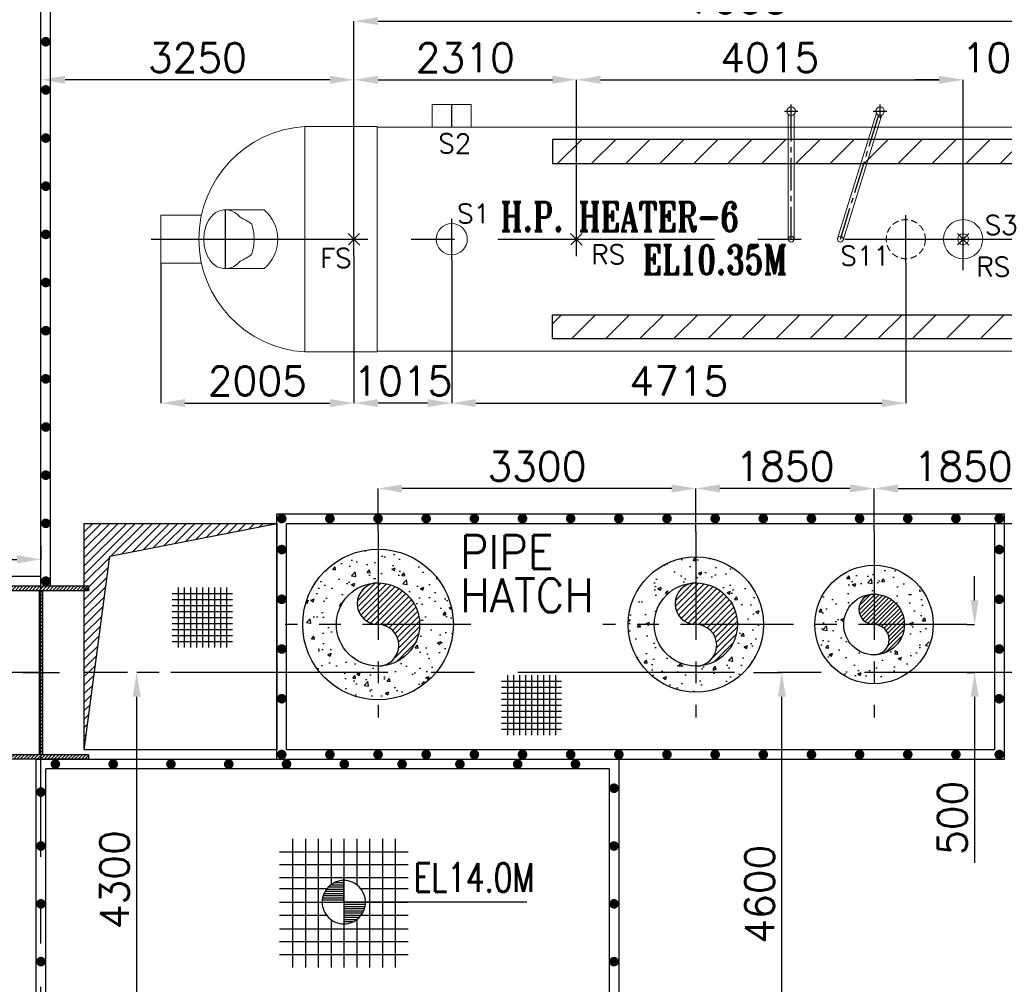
# Model space of a CAD drawing. Header units: inches. Extents: x 0 to 1544102, y 0 to 23144100.
# Tile 42 of 203: x 127115 to 137339, y 137849 to 147864. Entities that reach past the tile are written whole.
import ezdxf

# ---------------------------------------------------------------- set-up
doc = ezdxf.new("R2010")
doc.units = ezdxf.units.IN
doc.header["$LTSCALE"] = 1800
doc.header["$MEASUREMENT"] = 0
for name, pattern in [('CENTER', [2, 1.25, -0.25, 0.25, -0.25]), ('CENTER2', [1.125, 0.75, -0.125, 0.125, -0.125]), ('HIDDEN2', [0.1875, 0.125, -0.0625])]:
    doc.linetypes.add(name, pattern=pattern)
doc.layers.get('0').update_dxf_attribs({"color": 253})
for name, color, linetype in [('CEN', 2, 'CENTER'), ('COL', 1, 'Continuous'), ('GRID', 251, 'CENTER'), ('INSULATION', 35, 'Continuous'), ('OPENING', 40, 'Continuous'), ('PIPE', 5, 'Continuous'), ('STEEL', 231, 'Continuous')]:
    doc.layers.add(name, color=color, linetype=linetype)
for name, color, linetype, lineweight in [('DIM', 4, 'Continuous', 18), ('EQUIP', 8, 'Continuous', 9), ('TEXT', 3, 'Continuous', 18)]:
    doc.layers.add(name, color=color, linetype=linetype, lineweight=lineweight)
doc.styles.add('ROMANS', font='romans.shx')
doc.styles.add('ROMANT', font='romant')
doc.styles.get("Standard").update_dxf_attribs({"font": 'arial.ttf'})
doc.dimstyles.new('STANDARD1', dxfattribs={"dimtxt": 300, "dimasz": 250, "dimexe": 0, "dimexo": 0, "dimgap": 80, "dimtad": 1, "dimdec": 0, "dimzin": 0, "dimdsep": 46, "dimtxsty": 'ROMANS', "dimcen": 0, "dimclrd": 4, "dimclre": 4, "dimclrt": 4, "dimadec": 0, "dimazin": 0, "dimtfac": 0.09, "dimtdec": 0, "dimtix": 1, "dimtofl": 0, "dimtmove": 0, "dimatfit": 3, "dimfxl": 1, "dimtolj": 1, "dimtzin": 0, "dimarcsym": 0})

# ---------------------------------------------------------------- blocks, each defined once
blk = doc.blocks.new('B-ROW COLUMN')
at = {"layer": 'COL'}
h = blk.add_hatch(dxfattribs=at)
h.set_pattern_fill('ANSI31', color=256, scale=200, style=0)
h.set_pattern_definition([(45, (155648.048, 63141.767), (-17.67767, 17.67767), [])])
h.paths.add_polyline_path([(171095, 85178), (172085, 85178), (172085, 85128), (171095, 85128)])
h.paths.add_polyline_path([(171574, 86878), (171606, 86878), (171606, 85178), (171574, 85178)])
h.paths.add_polyline_path([(171095, 86928), (172085, 86928), (172085, 86878), (171095, 86878)])
blk.add_line((171590, 85128), (171590, 86928))
at = {"layer": 'CEN'}
for p, q in [((171590, 85128), (171590, 86928)), ((171399, 86028), (171782, 86028))]:
    blk.add_line(p, q, dxfattribs=at)
at = {"layer": 'COL'}
for points in [[(171095, 86928), (172085, 86928), (172085, 86878), (171095, 86878)], [(171574, 86878), (171606, 86878), (171606, 85178), (171574, 85178)], [(171095, 85178), (172085, 85178), (172085, 85128), (171095, 85128)]]:
    blk.add_lwpolyline(points, close=True, dxfattribs=at)
blk = doc.blocks.new('*D154')
at = {"layer": 'DIM', "color": 4, "lineweight": -2, "transparency": 16777216}
for p, q in [((134736, 141085), (135029, 141085)), ((135029, 136735), (135029, 140835)), ((134586, 136485), (135029, 136485))]:
    blk.add_line(p, q, dxfattribs=at)
at = {"layer": 'DIM', "color": 4, "transparency": 16777216}
for points in [[(134987, 140835), (135071, 140835), (135029, 141085)], [(134987, 136735), (135071, 136735), (135029, 136485)]]:
    blk.add_solid(points, dxfattribs=at)
at = {"layer": 'DIM', "color": 4, "transparency": 16777216, "insert": (134799, 138785), "char_height": 300, "attachment_point": 5, "rotation": 90, "style": 'ROMANS'}
blk.add_mtext('\\A1;4600', dxfattribs=at)
blk = doc.blocks.new('*D155')
at = {"layer": 'DIM', "color": 4, "lineweight": -2, "transparency": 16777216}
for p, q in [((128563, 141085), (128330, 141085)), ((128330, 137035), (128330, 140835)), ((128563, 136785), (128330, 136785))]:
    blk.add_line(p, q, dxfattribs=at)
at = {"layer": 'DIM', "color": 4, "transparency": 16777216}
for points in [[(128289, 140835), (128372, 140835), (128330, 141085)], [(128289, 137035), (128372, 137035), (128330, 136785)]]:
    blk.add_solid(points, dxfattribs=at)
at = {"layer": 'DIM', "color": 4, "transparency": 16777216, "insert": (128100, 138935), "char_height": 300, "attachment_point": 5, "rotation": 90, "style": 'ROMANS'}
blk.add_mtext('\\A1;4300', dxfattribs=at)
blk = doc.blocks.new('LEVEL')
at = {"flags": 128}
for points in [[(-533, 658), (-533, -676)], [(-400, 658), (-400, -676)], [(-267, 658), (-267, -676)], [(-267, 658), (-267, -676)], [(-133, 658), (-133, 181)], [(0, 658), (0, -676)], [(0, 658), (0, -676)], [(133, 658), (133, 181)], [(133, 658), (133, 181)], [(267, 658), (267, -676)], [(400, 658), (400, -676)], [(533, 658), (533, -676)], [(-667, 524), (667, 524)], [(-667, 391), (667, 391)], [(-667, 258), (667, 258)], [(-93, 205), (0, 205)], [(0, 0), (0, 264)], [(-667, 142), (-174, 142)], [(-194, 115), (0, 115)], [(-178, 137), (0, 137)], [(-158, 160), (0, 160)], [(-132, 182), (0, 182)], [(174, 142), (667, 142)], [(-667, 0), (667, 0)], [(-265, 0), (0, 0)], [(-225, 2), (0, 2)], [(-224, 25), (0, 25)], [(-220, 47), (0, 47)], [(-214, 70), (0, 70)], [(-205, 92), (0, 92)], [(1900, 0), (0, 0)], [(0, 0), (0, -261)], [(225, -2), (0, -2)], [(224, -25), (0, -25)], [(220, -47), (0, -47)], [(214, -70), (0, -70)], [(205, -92), (0, -92)], [(-667, -133), (-181, -133)], [(-133, -181), (-133, -676)], [(194, -115), (0, -115)], [(178, -137), (0, -137)], [(158, -160), (0, -160)], [(132, -182), (0, -182)], [(133, -181), (133, -676)], [(133, -181), (133, -676)], [(181, -133), (667, -133)], [(-667, -276), (667, -276)], [(93, -205), (0, -205)], [(-667, -409), (667, -409)], [(-667, -542), (667, -542)]]:
    blk.add_lwpolyline(points, dxfattribs=at)
for points in [[(0, 225, 0.414246), (-225, 0)], [(225, 0, 0.414258), (0, 225)], [(-225, 0, 0.414221), (0, -225)], [(0, -225, 0.414246), (225, 0)]]:
    blk.add_lwpolyline(points, format="xyb", dxfattribs=at)
at = {"flags": 4}
blk.add_attdef('LEVEL', (839, 107), '', height=300, dxfattribs=at)
blk = doc.blocks.new('*D485')
at = {"layer": 'DIM', "color": 4, "lineweight": -2, "transparency": 16777216}
for p, q in [((136494, 86728), (136494, 86204)), ((139094, 86345), (139094, 86204)), ((136744, 86204), (138844, 86204))]:
    blk.add_line(p, q, dxfattribs=at)
at = {"layer": 'DIM', "color": 4, "transparency": 16777216}
for points in [[(136744, 86246), (136744, 86162), (136494, 86204)], [(138844, 86246), (138844, 86162), (139094, 86204)]]:
    blk.add_solid(points, dxfattribs=at)
at = {"layer": 'DIM', "color": 4, "transparency": 16777216, "insert": (137266, 86434), "char_height": 300, "attachment_point": 5, "style": 'ROMANS'}
blk.add_mtext('\\A1;2600', dxfattribs=at)
blk = doc.blocks.new('DIAHATCH-1')
h = blk.add_hatch()
h.set_pattern_fill('ANSI31', color=9, scale=0.4, angle=180, style=0)
h.set_pattern_definition([(225, (-22774.755, -47888.751615), (0.03535533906, -0.03535533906), [])])
h.paths.add_polyline_path([(0, 0.5), (0, 0, -1), (0, -0.5, 0.414214), (0.5, 0, 0.414214)])
h.paths.add_polyline_path([(0, 0.5, 1), (0, 0)])
blk.add_circle((0, 0), 0.5)
for centre, start, end in [((0, 0.25), 90, 270), ((0, -0.25), 270, 90)]:
    blk.add_arc(centre, 0.25, start, end)
blk = doc.blocks.new('*D202')
at = {"layer": 'DIM', "color": 4, "lineweight": -2, "transparency": 16777216}
for p, q in [((135986, 142549), (135986, 142997)), ((136236, 142997), (137586, 142997)), ((137836, 142549), (137836, 142997))]:
    blk.add_line(p, q, dxfattribs=at)
at = {"layer": 'DIM', "color": 4, "transparency": 16777216}
for points in [[(136236, 143038), (136236, 142955), (135986, 142997)], [(137586, 143038), (137586, 142955), (137836, 142997)]]:
    blk.add_solid(points, dxfattribs=at)
at = {"layer": 'DIM', "color": 4, "transparency": 16777216, "insert": (136911, 143227), "char_height": 300, "attachment_point": 5, "style": 'ROMANS'}
blk.add_mtext('\\A1;1850', dxfattribs=at)
blk = doc.blocks.new('*D203')
at = {"layer": 'DIM', "color": 4, "lineweight": -2, "transparency": 16777216}
for p, q in [((134136, 142549), (134136, 142997)), ((135736, 142997), (134386, 142997)), ((135986, 142549), (135986, 142997))]:
    blk.add_line(p, q, dxfattribs=at)
at = {"layer": 'DIM', "color": 4, "transparency": 16777216}
for points in [[(134386, 143038), (134386, 142955), (134136, 142997)], [(135736, 143038), (135736, 142955), (135986, 142997)]]:
    blk.add_solid(points, dxfattribs=at)
at = {"layer": 'DIM', "color": 4, "transparency": 16777216, "insert": (135061, 143227), "char_height": 300, "attachment_point": 5, "style": 'ROMANS'}
blk.add_mtext('\\A1;1850', dxfattribs=at)
blk = doc.blocks.new('*D204')
at = {"layer": 'DIM', "color": 4, "lineweight": -2, "transparency": 16777216}
for p, q in [((130836, 142549), (130836, 142997)), ((133886, 142997), (131086, 142997)), ((134136, 142549), (134136, 142997))]:
    blk.add_line(p, q, dxfattribs=at)
at = {"layer": 'DIM', "color": 4, "transparency": 16777216}
for points in [[(131086, 143038), (131086, 142955), (130836, 142997)], [(133886, 143038), (133886, 142955), (134136, 142997)]]:
    blk.add_solid(points, dxfattribs=at)
at = {"layer": 'DIM', "color": 4, "transparency": 16777216, "insert": (132486, 143227), "char_height": 300, "attachment_point": 5, "style": 'ROMANS'}
blk.add_mtext('\\A1;3300', dxfattribs=at)
blk = doc.blocks.new('*D205')
at = {"layer": 'DIM', "color": 4, "lineweight": -2, "transparency": 16777216}
for p, q in [((137236, 142635), (138833, 142635)), ((138833, 142385), (138833, 141335)), ((138028, 141085), (138833, 141085))]:
    blk.add_line(p, q, dxfattribs=at)
at = {"layer": 'DIM', "color": 4, "transparency": 16777216}
for points in [[(138791, 142385), (138874, 142385), (138833, 142635)], [(138791, 141335), (138874, 141335), (138833, 141085)]]:
    blk.add_solid(points, dxfattribs=at)
at = {"layer": 'DIM', "color": 4, "transparency": 16777216, "insert": (138603, 141860), "char_height": 300, "attachment_point": 5, "rotation": 90, "style": 'ROMANS'}
blk.add_mtext('\\A1;1550', dxfattribs=at)
blk = doc.blocks.new('*D157')
at = {"layer": 'DIM', "color": 4, "lineweight": -2, "transparency": 16777216}
for p, q in [((137030, 141835), (137030, 142085)), ((136951, 141585), (137030, 141585)), ((136951, 141085), (137030, 141085)), ((137030, 140835), (137030, 139112))]:
    blk.add_line(p, q, dxfattribs=at)
at = {"layer": 'DIM', "color": 4, "transparency": 16777216}
for points in [[(136989, 141835), (137072, 141835), (137030, 141585)], [(136989, 140835), (137072, 140835), (137030, 141085)]]:
    blk.add_solid(points, dxfattribs=at)
at = {"layer": 'DIM', "color": 4, "transparency": 16777216, "insert": (136800, 139578), "char_height": 300, "attachment_point": 5, "rotation": 90, "style": 'ROMANS'}
blk.add_mtext('\\A1;500', dxfattribs=at)
blk = doc.blocks.new('*D430')
at = {"layer": 'DIM', "color": 4, "lineweight": -2, "transparency": 16777216}
for p, q in [((127336, 146912), (127336, 147240)), ((130336, 147240), (127586, 147240)), ((130586, 145760), (130586, 147240))]:
    blk.add_line(p, q, dxfattribs=at)
at = {"layer": 'DIM', "color": 4, "transparency": 16777216}
for points in [[(127586, 147282), (127586, 147198), (127336, 147240)], [(130336, 147282), (130336, 147198), (130586, 147240)]]:
    blk.add_solid(points, dxfattribs=at)
at = {"layer": 'DIM', "color": 4, "transparency": 16777216, "insert": (128961, 147470), "char_height": 300, "attachment_point": 5, "style": 'ROMANS'}
blk.add_mtext('\\A1;3250', dxfattribs=at)
blk = doc.blocks.new('*D432')
at = {"layer": 'DIM', "color": 4, "lineweight": -2, "transparency": 16777216}
for p, q in [((131601, 145375), (131601, 143883)), ((130586, 144422), (130586, 143883)), ((131351, 143883), (130836, 143883))]:
    blk.add_line(p, q, dxfattribs=at)
at = {"layer": 'DIM', "color": 4, "transparency": 16777216}
for points in [[(130836, 143925), (130836, 143842), (130586, 143883)], [(131351, 143925), (131351, 143842), (131601, 143883)]]:
    blk.add_solid(points, dxfattribs=at)
at = {"layer": 'DIM', "color": 4, "transparency": 16777216, "insert": (131094, 144113), "char_height": 300, "attachment_point": 5, "style": 'ROMANS'}
blk.add_mtext('\\A1;1015', dxfattribs=at)
blk = doc.blocks.new('*D433')
at = {"layer": 'DIM', "color": 4, "lineweight": -2, "transparency": 16777216}
for p, q in [((131601, 145375), (131601, 143883)), ((136316, 145335), (136316, 143883)), ((131851, 143883), (136066, 143883))]:
    blk.add_line(p, q, dxfattribs=at)
at = {"layer": 'DIM', "color": 4, "transparency": 16777216}
for points in [[(131851, 143925), (131851, 143842), (131601, 143883)], [(136066, 143925), (136066, 143842), (136316, 143883)]]:
    blk.add_solid(points, dxfattribs=at)
at = {"layer": 'DIM', "color": 4, "transparency": 16777216, "insert": (133959, 144113), "char_height": 300, "attachment_point": 5, "style": 'ROMANS'}
blk.add_mtext('\\A1;4715', dxfattribs=at)
blk = doc.blocks.new('*D1297')
at = {"layer": 'DIM', "color": 4, "lineweight": -2, "transparency": 16777216}
for p, q in [((-6455, 175), (-6455, 1655)), ((-6205, 1655), (-4395, 1655)), ((-4145, 175), (-4145, 1655))]:
    blk.add_line(p, q, dxfattribs=at)
at = {"layer": 'DIM', "color": 4, "transparency": 16777216}
for points in [[(-6205, 1697), (-6205, 1613), (-6455, 1655)], [(-4395, 1697), (-4395, 1613), (-4145, 1655)]]:
    blk.add_solid(points, dxfattribs=at)
at = {"layer": 'DIM', "color": 4, "transparency": 16777216, "insert": (-5300, 1885), "char_height": 300, "attachment_point": 5, "style": 'ROMANS'}
blk.add_mtext('\\A1;2310', dxfattribs=at)
blk = doc.blocks.new('*D1298')
at = {"layer": 'DIM', "color": 4, "lineweight": -2, "transparency": 16777216}
for p, q in [((-4145, 175), (-4145, 1655)), ((-3895, 1655), (-380, 1655)), ((-130, 175), (-130, 1655))]:
    blk.add_line(p, q, dxfattribs=at)
at = {"layer": 'DIM', "color": 4, "transparency": 16777216}
for points in [[(-3895, 1697), (-3895, 1613), (-4145, 1655)], [(-380, 1697), (-380, 1613), (-130, 1655)]]:
    blk.add_solid(points, dxfattribs=at)
at = {"layer": 'DIM', "color": 4, "transparency": 16777216, "insert": (-2138, 1885), "char_height": 300, "attachment_point": 5, "style": 'ROMANS'}
blk.add_mtext('\\A1;4015', dxfattribs=at)
blk = doc.blocks.new('*D1299')
at = {"layer": 'DIM', "color": 4, "lineweight": -2, "transparency": 16777216}
for p, q in [((-6455, -175), (-6455, -1701)), ((-8460, -250), (-8460, -1701)), ((-8210, -1701), (-6705, -1701))]:
    blk.add_line(p, q, dxfattribs=at)
at = {"layer": 'DIM', "color": 4, "transparency": 16777216}
for points in [[(-8210, -1660), (-8210, -1743), (-8460, -1701)], [(-6705, -1660), (-6705, -1743), (-6455, -1701)]]:
    blk.add_solid(points, dxfattribs=at)
at = {"layer": 'DIM', "color": 4, "transparency": 16777216, "insert": (-7458, -1471), "char_height": 300, "attachment_point": 5, "style": 'ROMANS'}
blk.add_mtext('\\A1;2005', dxfattribs=at)
blk = doc.blocks.new('*D1300')
at = {"layer": 'DIM', "color": 4, "lineweight": -2, "transparency": 16777216}
for p, q in [((-6455, 175), (-6455, 2264)), ((-6205, 2264), (1290, 2264)), ((1540, 1150), (1540, 2264))]:
    blk.add_line(p, q, dxfattribs=at)
at = {"layer": 'DIM', "color": 4, "transparency": 16777216}
for points in [[(-6205, 2306), (-6205, 2223), (-6455, 2264)], [(1290, 2306), (1290, 2223), (1540, 2264)]]:
    blk.add_solid(points, dxfattribs=at)
at = {"layer": 'DIM', "color": 4, "transparency": 16777216, "insert": (-2458, 2494), "char_height": 300, "attachment_point": 5, "style": 'ROMANS'}
blk.add_mtext('\\A1;7995', dxfattribs=at)
blk = doc.blocks.new('*D1303')
at = {"layer": 'DIM', "color": 4, "lineweight": -2, "transparency": 16777216}
for p, q in [((-380, 1655), (-630, 1655)), ((-130, 1387), (-130, 1655)), ((870, 175), (870, 1655)), ((1120, 1655), (1370, 1655))]:
    blk.add_line(p, q, dxfattribs=at)
at = {"layer": 'DIM', "color": 4, "transparency": 16777216}
for points in [[(-380, 1697), (-380, 1613), (-130, 1655)], [(1120, 1697), (1120, 1613), (870, 1655)]]:
    blk.add_solid(points, dxfattribs=at)
at = {"layer": 'DIM', "color": 4, "transparency": 16777216, "insert": (370, 1885), "char_height": 300, "attachment_point": 5, "style": 'ROMANS'}
blk.add_mtext('\\A1;1000', dxfattribs=at)
blk = doc.blocks.new('TDBFP CRANE HOOK POSITIONS')
at = {"layer": 'DIM'}
dim = blk.add_linear_dim(base=(139093.8, 86204.1), p1=(136493.8, 86727.6), p2=(139093.8, 86344.8), angle=180, dimstyle='STANDARD1', dxfattribs=at)
dim.commit()
dim.dimension.update_dxf_attribs({"geometry": '*D485', "text_midpoint": (137265.9, 86204.1), "dimtype": 160})
blk = doc.blocks.new('HPH-6')
at = {"layer": 'STEEL'}
h = blk.add_hatch(dxfattribs=at)
h.set_pattern_fill('ANSI31', color=256, scale=2000, style=0)
h.set_pattern_definition([(45, (-4909, 275), (-176.7767, 176.7767), [])])
h.paths.add_polyline_path([(7827, 785), (7827, 1035), (-4395, 1035), (-4395, 785)])
h = blk.add_hatch(dxfattribs=at)
h.set_pattern_fill('ANSI31', color=256, scale=2000, style=0)
h.set_pattern_definition([(45, (-4909, -275), (-176.7767, 176.7767), [])])
h.paths.add_polyline_path([(7827, -1035), (7827, -785), (-4395, -785), (-4395, -1035)])
at = {"layer": 'CEN', "linetype": 'CENTER'}
for p, q in [((-5440, 1163), (-5440, 1400)), ((-130, -322.1), (-130, 312.4)), ((-7790, -305), (-7790, 305)), ((-5440, -210), (-5440, 210)), ((-725, -250), (-725, 250)), ((-6455, -175), (-6455, 175)), ((-4145, -175), (-4145, 175)), ((-8560, 0), (9334.4, 0))]:
    blk.add_line(p, q, dxfattribs=at)
at = {"layer": 'CEN', "color": 8, "linetype": 'CENTER2', "ltscale": 0.25}
for p, q in [((-1985, 1330), (-1845, 1330)), ((-1915, 1260), (-1915, 1400)), ((-1915, 0), (-1915, 1330)), ((-1405, 0), (-992.7, 1330)), ((-1062.7, 1330), (-922.7, 1330)), ((-992.7, 1260), (-992.7, 1400))]:
    blk.add_line(p, q, dxfattribs=at)
at = {"layer": 'EQUIP', "linetype": 'Continuous'}
for p, q in [((-5643, 1400), (-5237, 1400)), ((-5643, 1163), (-5643, 1400)), ((-5237, 1163), (-5237, 1400)), ((-6965, 1170), (-6965, -1170)), ((-6215, 1170), (-6965, 1170)), ((-6215, 1170), (-6215, -1170)), ((1540, 1163), (-6215, 1163)), ((-8038.8, 250), (-8460, 250)), ((-8460, 250), (-8460, -250)), ((-8038.8, -250), (-8460, -250)), ((-6215, -1170), (-6965, -1170)), ((1540, -1163), (-6215, -1163))]:
    blk.add_line(p, q, dxfattribs=at)
at = {"layer": 'EQUIP'}
for p, q in [((-1945, 0), (-1945, 1297.1)), ((-1885, 0), (-1885, 1297.1)), ((-1433.7, 8.9), (-1031.1, 1307.5)), ((-1376.3, -8.9), (-973.8, 1289.7)), ((-7387.5, 305), (-7790, 305)), ((-6394.8, -60.3), (-6515.2, 60.3)), ((-6396.6, 58.4), (-6513.4, -58.4)), ((-4084.8, -60.3), (-4205.2, 60.3)), ((-4086.6, 58.4), (-4203.4, -58.4)), ((-69.8, -60.3), (-190.2, 60.3)), ((-71.6, 58.4), (-188.4, -58.4)), ((-7387.5, -305), (-7790, -305))]:
    blk.add_line(p, q, dxfattribs=at)
blk.add_lwpolyline([(-7790, 305, -0.1863113), (-7663.1, 256, -0.0365051), (-7636.7, 228.2, -0.0329908), (-7518.9, 160.4, -0.0848869), (-7491.5, 0, -0.0848869), (-7518.9, -160.4, -0.0329908), (-7636.7, -228.2, -0.0365051), (-7663.1, -256, -0.1863113), (-7790, -305, -0.1863113), (-7916.9, -256, -0.1017734), (-7979.4, -170.4, -0.0604216), (-8005.1, -89.7, -0.0467613), (-8013.5, 0, -0.0467613), (-8005.1, 89.7, -0.0604216), (-7979.4, 170.4, -0.1017734), (-7916.9, 256, -0.1863113)], format="xyb", close=True, dxfattribs=at)
for centre, radius in [((-1915, 1330), 44.5), ((-992.7, 1330), 44.5), ((-1915, 0), 30), ((-1405, 0), 30)]:
    blk.add_circle(centre, radius, dxfattribs=at)
at = {"layer": 'EQUIP', "linetype": 'Continuous'}
for centre, radius in [((-5440, 0), 162), ((-130, 0), 203), ((-1915, 0), 30), ((-1405, 0), 30), ((-130, 0), 57)]:
    blk.add_circle(centre, radius, dxfattribs=at)
at = {"layer": 'EQUIP', "linetype": 'HIDDEN2', "ltscale": 0.3}
blk.add_circle((-725, 0), 203, dxfattribs=at)
at = {"layer": 'EQUIP', "linetype": 'Continuous'}
blk.add_arc((-6893, 0), 1172.2, 93.52263, 266.47737, dxfattribs=at)
at = {"layer": 'EQUIP'}
blk.add_arc((-7645.8, 0), 399.7, 310.26305, 49.73695, dxfattribs=at)
at = {"layer": 'STEEL'}
for points in [[(-4395, 785), (7827, 785), (7827, 1035), (-4395, 1035)], [(-4395, -785), (7827, -785), (7827, -1035), (-4395, -1035)]]:
    blk.add_lwpolyline(points, close=True, dxfattribs=at)
at = {"layer": 'EQUIP', "linetype": 'Continuous', "char_height": 200, "attachment_point": 7, "style": 'ROMANS'}
for s, insert in [('\\A1;S2', (-5580.2, 892.2, 600)), ('\\A1;S1', (-5384.6, 164.9, 300)), ('\\A1;S3', (93.5, 46.5)), ('\\A1;FS', (-6804.4, -296.3, 300)), ('\\A1;RS', (-3990.9, -259.4, 300)), ('\\A1;S11', (-1406.4, -274)), ('\\A1;RS', (7.3, -385.9, 300))]:
    blk.add_mtext(s, dxfattribs=dict(at, insert=insert))
at = {"layer": 'TEXT', "color": 3, "style": 'ROMANT', "width": 0.75}
for s, p in [('H.P. HEATER-6', (-4934.8, 83.3)), ('EL10.35M', (-3458.5, -363.7))]:
    blk.add_text(s, height=300, dxfattribs=at).set_placement(p)
at = {"layer": 'DIM'}
for base, p1, p2, picture, middle in [((1540, 2264.2), (-6455, 175), (1540, 1150), '*D1300', (-2457.5, 2494.2)), ((-4145, 1655), (-6455, 175), (-4145, 175), '*D1297', (-5300, 1885)), ((-130, 1655), (-4145, 175), (-130, 175), '*D1298', (-2137.5, 1885)), ((870, 1655), (-130, 1387.5), (870, 175), '*D1303', (370, 1885)), ((-6455, -1701.4), (-8460, -250), (-6455, -175), '*D1299', (-7457.5, -1471.4))]:
    dim = blk.add_linear_dim(base=base, p1=p1, p2=p2, dimstyle='STANDARD1', dxfattribs=at)
    dim.commit()
    dim.dimension.update_dxf_attribs({"geometry": picture, "text_midpoint": middle})

msp = doc.modelspace()

# ---------------------------------------------------------------- hatches: boundary and pattern name
at = {"layer": 'INSULATION', "linetype": 'Continuous'}
h = msp.add_hatch(dxfattribs=at)
h.set_pattern_fill('AR-CONC', color=256, scale=50, style=0)
h.set_pattern_definition([(50, (-1231245.52, -286357.6), (358.63009, -31.37607), [37.5, -412.5]), (355, (-1231245.5, -286357.6), (-69.37567, 376.09607), [30, -330]), (100.4514, (-1231215.63, -286360.2), (289.25469, 344.71977), [31.870095, -350.57106]), (46.1842, (-1231245.5, -286257.6), (533.62052, -82.75951), [56.25, -618.75]), (96.6356, (-1231201.05, -286264.5), (467.33135, 487.05894), [47.80514, -525.8565]), (351.1842, (-1231245.5, -286257.6), (467.33097, 487.0593), [45, -495]), (21, (-1231195.52, -286282.6), (298.453526, -201.309445), [37.5, -412.5]), (326, (-1231195.5, -286282.6), (121.65767, 362.57502), [30, -330]), (71.4514, (-1231170.65, -286299.36), (420.111314, 161.26525), [31.870095, -350.57106]), (37.5, (-1231245.52, -286357.59), (6.079928, 166.446927), [0, -326, 0, -335, 0, -331.25]), (7.5, (-1231245.52, -286357.59), (131.534769, 197.205856), [0, -191, 0, -318.5, 0, -126.25]), (327.5, (-1231357.02, -286357.59), (266.911218, -11.277436), [0, -125, 0, -390, 0, -517.5]), (317.5, (-1231407.02, -286357.6), (291.593085, 50.05249), [0, -162.5, 0, -259, 0, -367.5])])
h.paths.add_polyline_path([(130836.2, 142016.89), (130836.2, 142366.89, 0.41421356), (130054.2, 141584.89), (130404.2, 141584.89, -0.41421356)])
h.paths.add_polyline_path([(130404.2, 141584.89), (130054.2, 141584.89, 0.41421356), (130836.2, 140802.89), (130836.2, 141152.89, -0.41421356)])
h.paths.add_polyline_path([(131618.2, 141584.89), (131268.2, 141584.89, -0.41421356), (130836.2, 141152.89), (130836.2, 140802.89, 0.41421356)])
h.paths.add_polyline_path([(130836.2, 142366.89), (130836.2, 142016.89, -0.41421356), (131268.2, 141584.89), (131618.2, 141584.89, 0.41421356)])
h = msp.add_hatch(dxfattribs=at)
h.set_pattern_fill('AR-CONC', color=256, scale=50, style=0)
h.set_pattern_definition([(50, (-1222192.14, -286357.6), (358.63009, -31.37607), [37.5, -412.5]), (355, (-1222192.14, -286357.6), (-69.37567, 376.09607), [30, -330]), (100.4514, (-1222162.25, -286360.2), (289.25469, 344.71977), [31.870095, -350.57106]), (46.1842, (-1222192.14, -286257.6), (533.62052, -82.75951), [56.25, -618.75]), (96.6356, (-1222147.67, -286264.5), (467.33135, 487.05894), [47.80514, -525.8565]), (351.1842, (-1222192.14, -286257.6), (467.33097, 487.0593), [45, -495]), (21, (-1222142.14, -286282.6), (298.453526, -201.309445), [37.5, -412.5]), (326, (-1222142.14, -286282.6), (121.65767, 362.57502), [30, -330]), (71.4514, (-1222117.27, -286299.36), (420.111314, 161.26525), [31.870095, -350.57106]), (37.5, (-1222192.14, -286357.59), (6.079928, 166.446927), [0, -326, 0, -335, 0, -331.25]), (7.5, (-1222192.14, -286357.59), (131.534769, 197.205856), [0, -191, 0, -318.5, 0, -126.25]), (327.5, (-1222303.64, -286357.59), (266.911218, -11.277436), [0, -125, 0, -390, 0, -517.5]), (317.5, (-1222353.64, -286357.6), (291.593085, 50.05249), [0, -162.5, 0, -259, 0, -367.5])])
h.paths.add_polyline_path([(134136.2, 142016.89), (134136.2, 142286.89, 0.41421356), (133434.2, 141584.89), (133704.2, 141584.89, -0.41421356)])
h.paths.add_polyline_path([(134136.2, 142286.89), (134136.2, 142016.89, -0.41421356), (134568.2, 141584.89), (134838.2, 141584.89, 0.41421356)])
h.paths.add_polyline_path([(134838.2, 141584.89), (134568.2, 141584.89, -0.41421356), (134136.2, 141152.89), (134136.2, 140882.89, 0.41421356)])
h.paths.add_polyline_path([(134136.2, 141152.89, -0.41421356), (133704.2, 141584.89), (133434.2, 141584.89, 0.41421356), (134136.2, 140882.89)])
h = msp.add_hatch(dxfattribs=at)
h.set_pattern_fill('AR-CONC', color=256, scale=50, style=0)
h.set_pattern_definition([(50, (-1222748.44, -286357.6), (358.63009, -31.37607), [37.5, -412.5]), (355, (-1222748.44, -286357.6), (-69.37567, 376.09607), [30, -330]), (100.4514, (-1222718.55, -286360.2), (289.25469, 344.71977), [31.870095, -350.57106]), (46.1842, (-1222748.44, -286257.6), (533.62052, -82.75951), [56.25, -618.75]), (96.6356, (-1222703.97, -286264.5), (467.33135, 487.05894), [47.80514, -525.8565]), (351.1842, (-1222748.44, -286257.6), (467.33097, 487.0593), [45, -495]), (21, (-1222698.44, -286282.6), (298.453526, -201.309445), [37.5, -412.5]), (326, (-1222698.44, -286282.6), (121.65767, 362.57502), [30, -330]), (71.4514, (-1222673.56, -286299.36), (420.111314, 161.26525), [31.870095, -350.57106]), (37.5, (-1222748.44, -286357.59), (6.079928, 166.446927), [0, -326, 0, -335, 0, -331.25]), (7.5, (-1222748.44, -286357.59), (131.534769, 197.205856), [0, -191, 0, -318.5, 0, -126.25]), (327.5, (-1222859.94, -286357.59), (266.911218, -11.277436), [0, -125, 0, -390, 0, -517.5]), (317.5, (-1222909.94, -286357.6), (291.593085, 50.05249), [0, -162.5, 0, -259, 0, -367.5])])
h.paths.add_polyline_path([(135986.2, 142184.89, 0.41421356), (135386.2, 141584.89), (135671.2, 141584.89, -0.41421356), (135986.2, 141899.89)])
h.paths.add_polyline_path([(135986.2, 142184.89), (135986.2, 141899.89, -0.41421356), (136301.2, 141584.89), (136586.2, 141584.89, 0.41421356)])
h.paths.add_polyline_path([(136586.2, 141584.89), (136301.2, 141584.89, -0.41421356), (135986.2, 141269.89), (135986.2, 140984.89, 0.41421356)])
h.paths.add_polyline_path([(135986.2, 141269.89, -0.41421356), (135671.2, 141584.89), (135386.2, 141584.89, 0.41421356), (135986.2, 140984.89)])
at = {"layer": 'OPENING'}
h = msp.add_hatch(dxfattribs=at)
h.set_pattern_fill('ANSI31', color=8, scale=500, style=0)
h.set_pattern_definition([(45, (-97067.72, 60175.04), (-44.194174, 44.194174), [])])
h.paths.add_polyline_path([(127786.2, 142634.89), (127786.2, 140285.34), (128051.52, 142293.33), (129786.2, 142634.89)])

# ---------------------------------------------------------------- linework, layer by layer
at = {"layer": 'CEN', "ltscale": 0.5}
for p, q in [((130836.2, 142549.19), (130836.2, 140620.59)), ((134136.2, 142549.19), (134136.2, 140620.59)), ((135986.2, 142549.19), (135986.2, 140620.59)), ((131800.5, 141584.89), (129871.9, 141584.89)), ((135100.5, 141584.89), (133171.9, 141584.89)), ((136950.5, 141584.89), (135021.9, 141584.89))]:
    msp.add_line(p, q, dxfattribs=at)
at = {"layer": 'GRID'}
for p, q in [((127336.2, 103174.13), (127336.2, 157584.89)), ((156136.2, 141084.89), (21036.2, 141084.89))]:
    msp.add_line(p, q, dxfattribs=at)
at = {"layer": 'INSULATION'}
for centre, radius in [((130836.2, 141584.89), 782), ((134136.2, 141584.89), 702), ((135986.2, 141584.89), 615)]:
    msp.add_circle(centre, radius, dxfattribs=at)
at = {"layer": 'OPENING'}
for p, q in [((128051.52, 142293.33), (129786.2, 142634.89)), ((127786.2, 140285.34), (128051.52, 142293.33))]:
    msp.add_line(p, q, dxfattribs=at)
for points in [[(94736.2, 141984.89), (127436.2, 141984.89), (127436.2, 152184.89), (94736.2, 152184.89)], [(94836.2, 142084.89), (127336.2, 142084.89), (127336.2, 152084.89), (94836.2, 152084.89)], [(137336.2, 140184.89), (129786.2, 140184.89), (129786.2, 142734.89), (137336.2, 142734.89)], [(127786.2, 142634.89), (129786.2, 142634.89), (129786.2, 140284.89), (127786.2, 140284.89)], [(137236.2, 140284.89), (129886.2, 140284.89), (129886.2, 142634.89), (137236.2, 142634.89)]]:
    msp.add_lwpolyline(points, close=True, dxfattribs=at)
at = {"layer": 'OPENING', "const_width": 50}
for points in [[(127386.2, 147659.89, 1), (127386.2, 147609.89, 1)], [(127386.2, 147159.89, 1), (127386.2, 147109.89, 1)], [(127386.2, 146659.89, 1), (127386.2, 146609.89, 1)], [(127386.2, 146159.89, 1), (127386.2, 146109.89, 1)], [(127386.2, 145659.89, 1), (127386.2, 145609.89, 1)], [(127386.2, 145159.89, 1), (127386.2, 145109.89, 1)], [(127386.2, 144659.89, 1), (127386.2, 144609.89, 1)], [(127386.2, 144159.89, 1), (127386.2, 144109.89, 1)], [(127386.2, 143659.89, 1), (127386.2, 143609.89, 1)], [(127386.2, 143159.89, 1), (127386.2, 143109.89, 1)], [(129811.2, 142684.89, 1), (129861.2, 142684.89, 1)], [(130311.2, 142684.89, 1), (130361.2, 142684.89, 1)], [(130811.2, 142684.89, 1), (130861.2, 142684.89, 1)], [(131311.2, 142684.89, 1), (131361.2, 142684.89, 1)], [(131811.2, 142684.89, 1), (131861.2, 142684.89, 1)], [(132311.2, 142684.89, 1), (132361.2, 142684.89, 1)], [(132811.2, 142684.89, 1), (132861.2, 142684.89, 1)], [(133311.2, 142684.89, 1), (133361.2, 142684.89, 1)], [(133811.2, 142684.89, 1), (133861.2, 142684.89, 1)], [(134311.2, 142684.89, 1), (134361.2, 142684.89, 1)], [(134811.2, 142684.89, 1), (134861.2, 142684.89, 1)], [(135311.2, 142684.89, 1), (135361.2, 142684.89, 1)], [(135811.2, 142684.89, 1), (135861.2, 142684.89, 1)], [(136311.2, 142684.89, 1), (136361.2, 142684.89, 1)], [(136811.2, 142684.89, 1), (136861.2, 142684.89, 1)], [(137261.2, 142684.89, 1), (137311.2, 142684.89, 1)], [(127386.2, 142659.89, 1), (127386.2, 142609.89, 1)], [(129811.2, 142362.75, 1), (129861.2, 142362.75, 1)], [(137261.2, 142362.75, 1), (137311.2, 142362.75, 1)], [(127361.2, 142034.89, 1), (127411.2, 142034.89, 1)], [(129811.2, 141846.61, 1), (129861.2, 141846.61, 1)], [(137261.2, 141846.61, 1), (137311.2, 141846.61, 1)], [(129811.2, 141330.47, 1), (129861.2, 141330.47, 1)], [(137261.2, 141330.47, 1), (137311.2, 141330.47, 1)], [(129811.2, 140814.33, 1), (129861.2, 140814.33, 1)], [(137261.2, 140814.33, 1), (137311.2, 140814.33, 1)], [(129811.2, 140234.89, 1), (129861.2, 140234.89, 1)], [(130311.2, 140234.89, 1), (130361.2, 140234.89, 1)], [(130811.2, 140234.89, 1), (130861.2, 140234.89, 1)], [(131311.2, 140234.89, 1), (131361.2, 140234.89, 1)], [(131811.2, 140234.89, 1), (131861.2, 140234.89, 1)], [(132311.2, 140234.89, 1), (132361.2, 140234.89, 1)], [(132811.2, 140234.89, 1), (132861.2, 140234.89, 1)], [(133311.2, 140234.89, 1), (133361.2, 140234.89, 1)], [(133811.2, 140234.89, 1), (133861.2, 140234.89, 1)], [(134311.2, 140234.89, 1), (134361.2, 140234.89, 1)], [(134811.2, 140234.89, 1), (134861.2, 140234.89, 1)], [(135311.2, 140234.89, 1), (135361.2, 140234.89, 1)], [(135811.2, 140234.89, 1), (135861.2, 140234.89, 1)], [(136311.2, 140234.89, 1), (136361.2, 140234.89, 1)], [(136811.2, 140234.89, 1), (136861.2, 140234.89, 1)], [(137261.2, 140234.89, 1), (137311.2, 140234.89, 1)]]:
    msp.add_lwpolyline(points, format="xyb", close=True, dxfattribs=at)
at = {"layer": 'STEEL'}
for p, q in [((127286.2, 134259.89), (127286.2, 140184.89)), ((133336.2, 140184.89), (127286.2, 140184.89)), ((133336.2, 140184.89), (133336.2, 131034.89)), ((127386.2, 134259.89), (127386.2, 140084.89)), ((133236.2, 140084.89), (127386.2, 140084.89)), ((133236.2, 140084.89), (133236.2, 131134.89))]:
    msp.add_line(p, q, dxfattribs=at)
at = {"layer": 'STEEL', "flags": 128}
for points in [[(128699.68, 141907.02), (129324.68, 141907.02)], [(128762.18, 141969.52), (128762.18, 141344.52)], [(128824.68, 141969.52), (128824.68, 141344.52)], [(128887.18, 141969.52), (128887.18, 141344.52)], [(128949.68, 141969.52), (128949.68, 141344.52)], [(129012.18, 141969.52), (129012.18, 141344.52)], [(129074.68, 141969.52), (129074.68, 141344.52)], [(129137.18, 141969.52), (129137.18, 141344.52)], [(129199.68, 141969.52), (129199.68, 141344.52)], [(129262.18, 141969.52), (129262.18, 141344.52)], [(128699.68, 141844.52), (129324.68, 141844.52)], [(128699.68, 141782.02), (129324.68, 141782.02)], [(128699.68, 141719.52), (129324.68, 141719.52)], [(128699.68, 141657.02), (129324.68, 141657.02)], [(128699.68, 141594.52), (129324.68, 141594.52)], [(128699.68, 141532.02), (129324.68, 141532.02)], [(128699.68, 141469.52), (129324.68, 141469.52)], [(128699.68, 141407.02), (129324.68, 141407.02)], [(132116.96, 140997.62), (132741.96, 140997.62)], [(132179.46, 141060.12), (132179.46, 140435.12)], [(132241.96, 141060.12), (132241.96, 140435.12)], [(132304.46, 141060.12), (132304.46, 140435.12)], [(132366.96, 141060.12), (132366.96, 140435.12)], [(132429.46, 141060.12), (132429.46, 140435.12)], [(132491.96, 141060.12), (132491.96, 140435.12)], [(132554.46, 141060.12), (132554.46, 140435.12)], [(132616.96, 141060.12), (132616.96, 140435.12)], [(132679.46, 141060.12), (132679.46, 140435.12)], [(132116.96, 140935.12), (132741.96, 140935.12)], [(132116.96, 140872.62), (132741.96, 140872.62)], [(132116.96, 140810.12), (132741.96, 140810.12)], [(132116.96, 140747.62), (132741.96, 140747.62)], [(132116.96, 140685.12), (132741.96, 140685.12)], [(132116.96, 140622.62), (132741.96, 140622.62)], [(132116.96, 140560.12), (132741.96, 140560.12)], [(132116.96, 140497.62), (132741.96, 140497.62)]]:
    msp.add_lwpolyline(points, dxfattribs=at)
at = {"layer": 'STEEL', "const_width": 50}
for points in [[(127460.96, 140134.89, 1), (127510.96, 140134.89, 1)], [(128060.96, 140134.89, 1), (128110.96, 140134.89, 1)], [(128660.96, 140134.89, 1), (128710.96, 140134.89, 1)], [(129260.96, 140134.89, 1), (129310.96, 140134.89, 1)], [(129860.96, 140134.89, 1), (129910.96, 140134.89, 1)], [(130460.96, 140134.89, 1), (130510.96, 140134.89, 1)], [(131060.96, 140134.89, 1), (131110.96, 140134.89, 1)], [(131660.96, 140134.89, 1), (131710.96, 140134.89, 1)], [(132260.96, 140134.89, 1), (132310.96, 140134.89, 1)], [(132860.96, 140134.89, 1), (132910.96, 140134.89, 1)], [(127311.2, 139844.62, 1), (127361.2, 139844.62, 1)], [(133261.2, 139884.89, 1), (133311.2, 139884.89, 1)], [(127311.2, 139284.89, 1), (127361.2, 139284.89, 1)], [(133261.2, 139284.89, 1), (133311.2, 139284.89, 1)], [(127311.2, 138684.89, 1), (127361.2, 138684.89, 1)], [(133261.2, 138684.89, 1), (133311.2, 138684.89, 1)], [(127311.2, 138084.89, 1), (127361.2, 138084.89, 1)], [(133261.2, 138084.89, 1), (133311.2, 138084.89, 1)]]:
    msp.add_lwpolyline(points, format="xyb", close=True, dxfattribs=at)

# ---------------------------------------------------------------- block references
for name, p in [('TDBFP CRANE HOOK POSITIONS', (-11757.55, 56057.26)), ('HPH-6', (137041.2, 145584.89)), ('B-ROW COLUMN', (-44254.03, 55057.26))]:
    msp.add_blockref(name, p)
at = {"layer": 'PIPE', "linetype": 'Continuous'}
for p, xscale, yscale, zscale in [((130836.2, 141584.89), 864, 864, 864), ((134136.2, 141584.89), 864, 864, 864), ((135986.2, 141584.89), 630, 630, 630)]:
    msp.add_blockref('DIAHATCH-1', p, dxfattribs=dict(at, xscale=xscale, yscale=yscale, zscale=zscale))
at = {"layer": 'STEEL'}
ref = msp.add_blockref('LEVEL', (130481.41, 138701.63), dxfattribs=at)
ref.add_attrib('LEVEL', 'EL14.0M', (131208.91, 138808.7), dxfattribs={"layer": '0', "color": 3, "height": 300, "style": 'ROMANS', "width": 0.75, "flags": 4})

# ---------------------------------------------------------------- texts
at = {"layer": 'TEXT', "color": 3, "style": 'ROMANS', "width": 0.936038}
for s, p in [('PIPE', (131689.11, 142161.19)), ('HATCH', (131689.11, 141711.19))]:
    msp.add_text(s, height=350, dxfattribs=at).set_placement(p)

# ---------------------------------------------------------------- dimensions: what is measured, and where the dimension line sits
at = {"layer": 'DIM'}
for base, p1, p2, picture, middle in [((127336.2, 147239.92), (130586.2, 145759.89), (127336.2, 146911.56), '*D430', (128961.2, 147469.92)), ((136316.2, 143883.44), (131601.2, 145374.89), (136316.2, 145334.89), '*D433', (133958.7, 144113.44)), ((130836.2, 142996.74), (134136.2, 142549.19), (130836.2, 142549.19), '*D204', (132486.2, 143226.74)), ((134136.2, 142996.74), (135986.2, 142549.19), (134136.2, 142549.19), '*D203', (135061.2, 143226.74)), ((137836.2, 142996.74), (135986.2, 142549.19), (137836.2, 142549.19), '*D202', (136911.2, 143226.74))]:
    dim = msp.add_linear_dim(base=base, p1=p1, p2=p2, dimstyle='STANDARD1', dxfattribs=at)
    dim.commit()
    dim.dimension.update_dxf_attribs({"geometry": picture, "text_midpoint": middle})
dim = msp.add_linear_dim(base=(130586.2, 143883.44), p1=(131601.2, 145374.89), p2=(130586.2, 144422.06), dimstyle='STANDARD1', dxfattribs=at)
dim.commit()
dim.dimension.update_dxf_attribs({"geometry": '*D432', "text_midpoint": (131093.7, 143883.44), "dimtype": 160})
for base, p1, p2, picture, middle in [((138832.61, 141084.89), (137236.2, 142634.89), (138027.77, 141084.89), '*D205', (138602.61, 141859.89)), ((128330.22, 141084.89), (128563.24, 136784.89), (128563.24, 141084.89), '*D155', (128100.22, 138934.89)), ((135029.17, 141084.89), (134586.02, 136484.89), (134736.2, 141084.89), '*D154', (134799.17, 138784.89))]:
    dim = msp.add_linear_dim(base=base, p1=p1, p2=p2, angle=90, dimstyle='STANDARD1', dxfattribs=at)
    dim.commit()
    dim.dimension.update_dxf_attribs({"geometry": picture, "text_midpoint": middle})
dim = msp.add_linear_dim(base=(137030.31, 141084.89), p1=(136950.5, 141584.89), p2=(136950.5, 141084.89), angle=90, dimstyle='STANDARD1', dxfattribs=at)
dim.commit()
dim.dimension.update_dxf_attribs({"geometry": '*D157', "text_midpoint": (137030.31, 139577.5), "dimtype": 160})

doc.saveas('drawing.dxf')
